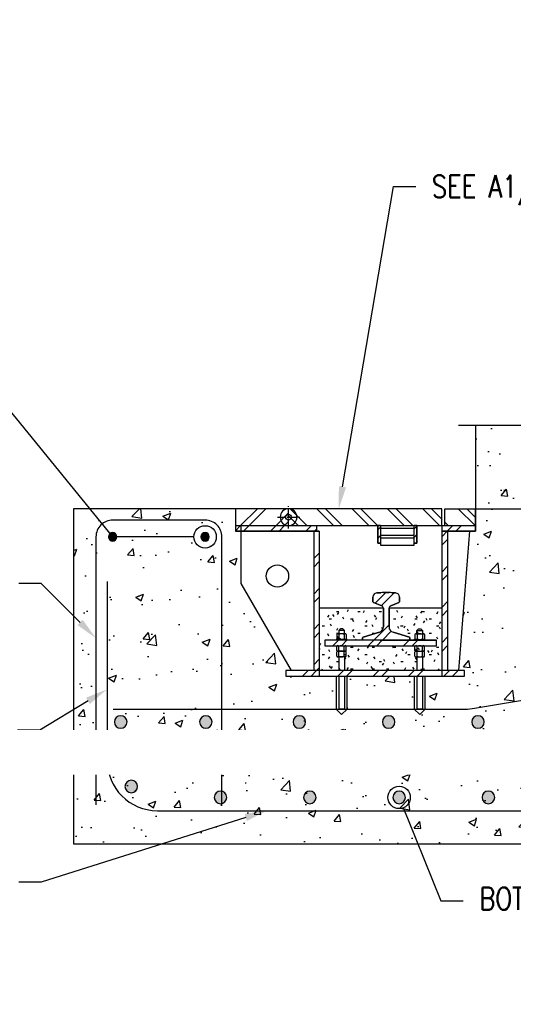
# Model space of a CAD drawing. Header units: inches. Extents: x -469 to 1615, y -10 to 110.
# Tile 10 of 13: x 644 to 688, y 14 to 102. Entities that reach past the tile are written whole.
import ezdxf
from ezdxf import colors
from ezdxf.entities.mleader import LeaderData, LeaderLine
from ezdxf.math import Vec2, Vec3

# ---------------------------------------------------------------- set-up
doc = ezdxf.new("R2010")
doc.units = ezdxf.units.IN
doc.header["$MEASUREMENT"] = 0
doc.linetypes.add('CENTER2', pattern=[1.125, 0.75, -0.125, 0.125, -0.125])
for name, color, linetype in [('A-DETL', 3, 'Continuous'), ('A-DETL-GENF', 3, 'Continuous'), ('A-DETL-MEDM', 3, 'Continuous'), ('A-DETL-THIN', 1, 'Continuous'), ('A-FLOR', 5, 'Continuous'), ('A-WALL', 5, 'Continuous'), ('A-WALL-PATT', 8, 'Continuous'), ('G-Anno-Std-Cntr', 1, 'CENTER2'), ('M-DETL-PATT', 1, 'Continuous'), ('S-ANNO-NOTE', 2, 'Continuous')]:
    doc.layers.add(name, color=color, linetype=linetype)
doc.styles.add('Annotative', font='romans.shx', dxfattribs={"width": 0.8, "height": 0.125})
pattern_1 = [(45, (682.341, 163.9734), (-1.58392, 1.58392), []), (45, (682.341, 166.3734), (-1.58392, 1.58392), [])]

# ---------------------------------------------------------------- blocks, each defined once
blk = doc.blocks.new('Reinf Bar Section_USACE - __6-578991-REINFORCEMENT AT TRENCH AT RETAINING WALL')
h = blk.add_hatch(color=256)
h.dxf.hatch_style = 1
h.paths.add_polyline_path([(800.332, -3.5, 1), (801.082, -3.5, 1)])
for start, end in [(0, 180), (180, 360)]:
    blk.add_arc((800.707, -3.5), 0.375, start, end)
blk = doc.blocks.new('Reinf Bar Section_USACE - __6-599924-REINFORCEMENT AT TRENCH AT RETAINING WALL')
at = {"layer": 'A-DETL-GENF'}
blk.add_hatch(color=256, dxfattribs=at).paths.add_polyline_path([(809.071, -3.866), (809.221, -3.793), (809.325, -3.663), (809.362, -3.5), (809.325, -3.337), (809.221, -3.207), (809.071, -3.134), (808.904, -3.134), (808.753, -3.207), (808.649, -3.337), (808.612, -3.5), (808.649, -3.663), (808.753, -3.793), (808.904, -3.866)])
for start, end in [(0, 180), (180, 360)]:
    blk.add_arc((808.987, -3.5), 0.375, start, end, dxfattribs=at)
blk = doc.blocks.new('*U21')
at = {"layer": 'G-Anno-Std-Cntr', "color": 0, "linetype": 'CENTER2', "transparency": 16777216}
for p, q in [((0, 0.05), (0, 1)), ((-1, 0), (-0.05, 0)), ((0.05, 0), (1, 0)), ((0, -1), (0, -0.05))]:
    blk.add_line(p, q, dxfattribs=at)
at = {"layer": 'G-Anno-Std-Cntr', "color": 0, "linetype": 'Continuous', "transparency": 16777216}
for p, q in [((-0.025, 0), (0.025, 0)), ((0, -0.025), (0, 0.025))]:
    blk.add_line(p, q, dxfattribs=at)
blk = doc.blocks.new('_DotBlank')
at = {"color": 0, "linetype": 'ByBlock', "lineweight": -2}
blk.add_line((-0.5, 0), (-1, 0), dxfattribs=at)
blk.add_circle((0, 0), 0.5, dxfattribs=at)
blk = doc.blocks.new('Reinforcing Bar Section_USACE - __9-1453024-Section 31')
h = blk.add_hatch(color=256)
h.dxf.hatch_style = 1
h.paths.add_polyline_path([(770.743, -19.078, 1), (771.868, -19.078, 1)])
for radius, start, end in [(0.562, 0, 180), (0.563, 180, 360)]:
    blk.add_arc((771.305, -19.078), radius, start, end)
blk = doc.blocks.new('*U30')
at = {"layer": 'A-DETL-GENF', "lineweight": -3}
blk.add_blockref('Reinforcing Bar Section_USACE - __9-1453024-Section 31', (-771.305, 19.078), dxfattribs=at)
blk = doc.blocks.new('*U31')
at = {"layer": 'S-ANNO-NOTE', "color": 0, "linetype": 'ByBlock', "lineweight": -2, "transparency": 16777216}
for p in [(0, 0), (8, 0), (16, 0), (24, 0)]:
    blk.add_blockref('*U30', p, dxfattribs=at)

msp = doc.modelspace()

# ---------------------------------------------------------------- hatches: boundary and pattern name
at = {"layer": 'A-WALL-PATT', "lineweight": -3}
h = msp.add_hatch(dxfattribs=at)
h.set_pattern_fill('AR-CONC', color=8, style=0)
h.set_pattern_definition([(50, (-145.63, 57.9734), (7.1726, -0.62752), [0.75, -8.25]), (355, (-145.63, 57.9734), (-1.387513, 7.52192), [0.6, -6.6]), (100.4514, (-145.0324, 57.921), (5.78509, 6.8944), [0.6374, -7.01142]), (46.1842, (-145.63, 59.973), (10.67241, -1.65519), [1.125, -12.375]), (96.6356, (-144.741, 59.835), (9.34662, 9.74119), [0.9561, -10.51714]), (351.1842, (-145.63, 59.973), (9.34662, 9.74119), [0.9, -9.9]), (21, (-144.63, 59.4734), (5.96907, -4.02619), [0.75, -8.25]), (326, (-144.63, 59.4734), (2.433153, 7.2515), [0.6, -6.6]), (71.4514, (-144.133, 59.138), (8.402224, 3.22531), [0.6374, -7.01142]), (37.5, (-145.63, 57.9734), (0.1215986, 3.3289385), [0, -6.52, 0, -6.7, 0, -6.625]), (7.5, (-145.63, 57.9734), (2.630695, 3.944117), [0, -3.82, 0, -6.37, 0, -2.525]), (327.5, (-147.86, 57.9734), (5.338224, -0.225549), [0, -2.5, 0, -7.8, 0, -10.35]), (317.5, (-148.86, 57.9734), (5.831862, 1.00105), [0, -3.25, 0, -5.18, 0, -7.35])])
h.paths.add_polyline_path([(687.5758, 57.9734), (702.5758, 57.9734), (702.5758, 65.4734), (694.5758, 65.4734), (694.0758, 63.9734), (693.0758, 66.9734), (692.5758, 65.4734), (684.5758, 65.4734), (684.5758, 57.9736)])
h = msp.add_hatch(dxfattribs=at)
h.set_pattern_fill('AR-CONC', color=8, style=0)
h.set_pattern_definition([(50, (0, 0), (7.1726, -0.62752), [0.75, -8.25]), (355, (0, 0), (-1.38751, 7.52192), [0.6, -6.6]), (100.4514, (0.598, -0.052), (5.78509, 6.8944), [0.6374, -7.01142]), (46.1842, (0, 2), (10.67241, -1.65519), [1.125, -12.375]), (96.6356, (0.889, 1.862), (9.34662, 9.74119), [0.9561, -10.51714]), (351.1842, (0, 2), (9.34662, 9.74119), [0.9, -9.9]), (21, (1, 1.5), (5.96907, -4.02619), [0.75, -8.25]), (326, (1, 1.5), (2.43315, 7.2515), [0.6, -6.6]), (71.4514, (1.4974, 1.1645), (8.402224, 3.22531), [0.6374, -7.01142]), (37.5, (0, 0), (0.1215986, 3.3289385), [0, -6.52, 0, -6.7, 0, -6.625]), (7.5, (0, 0), (2.630695, 3.944117), [0, -3.82, 0, -6.37, 0, -2.525]), (327.5, (-2.23, 0), (5.338224, -0.225549), [0, -2.5, 0, -7.8, 0, -10.35]), (317.5, (-3.23, 0), (5.831862, 1.00105), [0, -3.25, 0, -5.18, 0, -7.35])])
h.paths.add_polyline_path([(763.0297, 27.9734), (763.0297, 41.9734), (761.5297, 42.4734), (764.5297, 43.4734), (763.0297, 43.9734), (763.0297, 57.9734), (696.5758, 57.9734), (684.5826, 57.9734), (684.5826, 55.9734), (684.0735, 55.9734), (683.0826, 43.5062), (683.5826, 43.5062), (683.5826, 43.0062), (681.5826, 43.0062), (681.5826, 42.9734), (680.0826, 42.9734), (680.0826, 40.053), (679.5826, 39.553), (679.0826, 40.053), (679.0826, 42.9734), (673.0826, 42.9734), (673.0826, 40.053), (672.5826, 39.553), (672.0826, 40.053), (672.0826, 42.9734), (670.5826, 42.9734), (667.5826, 43.0062), (667.5826, 43.5062), (668.0826, 43.5062), (663.5826, 51.3005), (663.5826, 55.9734), (663.0826, 55.9734), (663.0826, 57.9734), (648.5758, 57.9734), (648.5758, 27.9734)])
h = msp.add_hatch(dxfattribs=at)
h.set_pattern_fill('FP_11', color=8, style=0, pattern_type=2)
h.set_pattern_definition(pattern_1)
h.paths.add_polyline_path([(679.3326, 54.9013), (679.3326, 56.4734), (679.0826, 56.4734), (679.0826, 54.9013)])
h.paths.add_polyline_path([(676.0826, 54.9013), (676.0826, 56.4734), (675.8326, 56.4734), (675.8326, 54.9013)])
h = msp.add_hatch(dxfattribs=at)
h.set_pattern_fill('FP_12', color=8, style=0, pattern_type=2)
h.set_pattern_definition([(0, (682.3409, 163.9734), (2.56, 0.64), [0.2112, -1.709, 0.2112, -1.709, -10.24]), (0, (682.3409, 163.9734), (2.56, 0.64), [-3.84, 0.2112, -3.629, 0.2112, -1.709, -4.48]), (0, (682.3409, 163.9734), (2.56, 0.64), [-9.6, 0.2112, -1.069, 0.2112, -2.989]), (120, (683.3009, 164.2934), (-1.8342563, 1.897025), [0.2112, -1.709, 0.2112, -1.709, -10.24]), (120, (683.3009, 164.2934), (-1.8342563, 1.897025), [-3.84, 0.2112, -3.629, 0.2112, -1.709, -4.48]), (120, (683.3009, 164.2934), (-1.8342563, 1.897025), [-9.6, 0.2112, -1.069, 0.2112, -2.989]), (240, (683.6209, 165.5734), (-0.7257437, -2.537025), [0.2112, -1.709, 0.2112, -1.709, -10.24]), (240, (683.6209, 165.5734), (-0.7257437, -2.537025), [-3.84, 0.2112, -3.629, 0.2112, -1.709, -4.48]), (240, (683.6209, 165.5734), (-0.7257437, -2.537025), [-9.6, 0.2112, -1.069, 0.2112, -2.989])])
h.paths.add_polyline_path([(670.5826, 43.5062), (681.5826, 43.5062), (681.5826, 49.0695), (676.8326, 49.0695), (676.8326, 47.399), (676.8491, 47.272), (676.8972, 47.1532), (676.974, 47.0506), (677.0743, 46.9709), (677.243, 46.9042), (678.6774, 46.4802), (678.69, 46.4702), (678.7076, 46.4267), (678.7055, 46.2698), (678.6764, 46.2318), (678.6628, 46.2234), (681.0826, 46.2234), (681.0826, 45.7234), (671.0826, 45.7234), (671.0826, 46.2234), (674.5025, 46.2262), (674.4889, 46.2318), (674.4598, 46.2698), (674.4576, 46.2859), (674.4576, 46.4267), (674.4753, 46.4702), (674.504, 46.4871), (675.9737, 46.9193), (676.091, 46.9709), (676.1913, 47.0506), (676.2681, 47.1532), (676.3162, 47.272), (676.3326, 47.399), (676.3255, 49.0695), (670.5826, 49.0695)])
at = {"layer": 'M-DETL-PATT', "lineweight": -3}
h = msp.add_hatch(dxfattribs=at)
h.set_pattern_fill('FP_11', color=8, style=0, pattern_type=2)
h.set_pattern_definition(pattern_1)
h.paths.add_polyline_path([(667.8326, 56.4734), (667.8326, 57.9734), (663.0826, 57.9734), (663.0826, 56.4734)])
h = msp.add_hatch(dxfattribs=at)
h.set_pattern_fill('FP_13', color=8, style=0, pattern_type=2)
h.set_pattern_definition([(135, (682.341, 163.9734), (-1.58392, -1.58392), []), (135, (682.341, 166.3734), (-1.58392, -1.58392), [])])
h.paths.add_polyline_path([(677.243, 56.4734), (681.5826, 56.4734), (681.5826, 57.9736), (667.8326, 57.9736), (667.8326, 56.4734)])
h.paths.add_polyline_path([(684.5826, 56.4734), (684.5826, 57.9736), (681.8326, 57.9736), (681.8326, 56.4734)])
h = msp.add_hatch(dxfattribs=at)
h.set_pattern_fill('FP_11', color=8, style=0, pattern_type=2)
h.set_pattern_definition(pattern_1)
h.paths.add_polyline_path([(663.0826, 55.9734), (670.3326, 55.9734), (670.3326, 56.4734), (663.0826, 56.4734), (663.0826, 56.4173)])
h.paths.add_polyline_path([(681.5826, 55.9734), (684.5826, 55.9734), (684.5826, 56.4734), (681.5826, 56.4734), (681.5826, 56.4173)])
h = msp.add_hatch(dxfattribs=at)
h.set_pattern_fill('FP_11', color=8, style=0, pattern_type=2)
h.set_pattern_definition(pattern_1)
h.paths.add_polyline_path([(681.5826, 43.5062), (682.0826, 43.5062), (682.0826, 55.9734), (681.5826, 55.9734)])
h.paths.add_polyline_path([(670.5826, 43.5062), (670.5826, 55.9734), (670.0826, 55.9734), (670.0826, 43.5062)])
h = msp.add_hatch(dxfattribs=at)
h.set_pattern_fill('FP_11', color=8, style=0, pattern_type=2)
h.set_pattern_definition(pattern_1)
h.paths.add_polyline_path([(676.0295, 46.2234), (678.6613, 46.2256), (678.6764, 46.2318), (678.7055, 46.2698), (678.7076, 46.2859), (678.7076, 46.4267), (678.69, 46.4702), (678.6628, 46.4866), (677.1916, 46.9193), (677.0743, 46.9709), (676.974, 47.0506), (676.8972, 47.1532), (676.8491, 47.272), (676.8326, 47.399), (676.8398, 49.1288), (676.8608, 49.1847), (676.8944, 49.2341), (676.9388, 49.274), (676.9914, 49.3023), (677.7562, 49.6098), (677.7701, 49.6491), (677.7701, 50.0637), (677.7586, 50.1561), (677.7246, 50.2428), (677.6703, 50.3185), (677.599, 50.3784), (677.5152, 50.4189), (677.4239, 50.4376), (676.9576, 50.4712), (676.8424, 50.4734), (676.2077, 50.4712), (675.7414, 50.4376), (675.6501, 50.4189), (675.5663, 50.3784), (675.495, 50.3185), (675.4407, 50.2428), (675.4067, 50.1561), (675.3951, 50.0637), (675.3951, 49.6491), (675.4192, 49.5998), (675.4448, 49.588), (676.2265, 49.274), (676.2709, 49.2341), (676.3045, 49.1847), (676.3255, 49.1288), (676.3326, 49.0695), (676.3326, 47.399), (676.3162, 47.272), (676.2681, 47.1532), (676.1913, 47.0506), (676.091, 46.9709), (675.9737, 46.9193), (674.4879, 46.4802), (674.4753, 46.4702), (674.4576, 46.4267), (674.4598, 46.2698), (674.4889, 46.2318), (674.5201, 46.2234), (675.7371, 46.2234), (676.3318, 46.6051)])
h = msp.add_hatch(dxfattribs=at)
h.set_pattern_fill('FP_11', color=8, style=0, pattern_type=2)
h.set_pattern_definition(pattern_1)
h.paths.add_polyline_path([(675.0201, 45.7234), (681.0826, 45.7234), (681.0826, 46.2234), (676.0295, 46.2234), (675.7023, 45.8104), (675.4786, 46.0575), (675.7371, 46.2234), (671.0826, 46.2234), (671.0826, 45.7234), (674.8893, 45.7234)])
h = msp.add_hatch(dxfattribs=at)
h.set_pattern_fill('FP_11', color=8, style=0, pattern_type=2)
h.set_pattern_definition(pattern_1)
h.paths.add_polyline_path([(667.5826, 43.0062), (683.5826, 43.0062), (683.5826, 43.5062), (667.5826, 43.5062), (667.5826, 43.3823)])

# ---------------------------------------------------------------- linework, layer by layer
at = {"layer": 'A-DETL', "lineweight": -3}
for p, q in [((663.0826, 57.9736), (663.0826, 55.9734)), ((684.5826, 55.9734), (684.5826, 57.9734)), ((670.5826, 55.9734), (663.0826, 55.9734)), ((670.5826, 55.9734), (670.5826, 43.0062)), ((681.5826, 43.0062), (681.5826, 55.9734)), ((681.5826, 55.9734), (684.5826, 55.9734)), ((651.5771, 51.4646), (651.5771, 35.4646)), ((670.5826, 43.0062), (681.5826, 43.0062)), ((656.0871, 30.9546), (763.0297, 30.9546))]:
    msp.add_line(p, q, dxfattribs=at)
for points in [[(661.8571, 31.4631), (661.8571, 55.4631, 0.4142136), (660.3571, 56.9631), (652.0771, 56.9631, 0.4142136), (650.5771, 55.4631), (650.5771, 31.4631)], [(763.0297, 53.1792), (684.5044, 40.0917, -0.0413106), (683.6413, 40.0202), (652.1127, 40.0202)]]:
    msp.add_lwpolyline(points, format="xyb", dxfattribs=at)
msp.add_arc((656.0871, 35.4646), 4.51, 180, 270, dxfattribs=at)
at = {"layer": 'A-DETL-GENF', "lineweight": -3}
msp.add_lwpolyline([(683.0634, 65.4734), (692.5758, 65.4734), (693.0758, 66.9734), (694.0758, 63.9734), (694.5758, 65.4734), (704.0883, 65.4734)], dxfattribs=at)
at = {"layer": 'A-DETL-MEDM', "lineweight": -3}
for p, q in [((681.5735, 57.9736), (663.0826, 57.9736)), ((663.0826, 57.9736), (663.0826, 55.9734)), ((681.5735, 56.4734), (681.5735, 57.9736)), ((681.8326, 56.4734), (681.8326, 57.9734)), ((681.8326, 57.9734), (684.5826, 57.9734)), ((684.5826, 57.9734), (684.5826, 55.9734)), ((663.0826, 56.4734), (684.5826, 56.4734)), ((663.5826, 51.3005), (663.5826, 56.4734)), ((670.3326, 56.4734), (670.3326, 55.9734)), ((675.8326, 54.9013), (675.8326, 56.4734)), ((676.0826, 56.4734), (676.0826, 54.9013)), ((679.0826, 54.9013), (679.0826, 56.4734)), ((679.3326, 56.4734), (679.3326, 54.9013)), ((681.5826, 43.5062), (681.5826, 56.4734)), ((663.0826, 55.9734), (670.5826, 55.9734)), ((670.0826, 55.9734), (670.0826, 43.5062)), ((670.5826, 55.9734), (670.5826, 43.5062)), ((684.5826, 55.9734), (681.5826, 55.9734)), ((682.0826, 55.9734), (682.0826, 43.5062)), ((683.0826, 43.5062), (684.0735, 55.9734)), ((676.0826, 54.9013), (675.8326, 54.9013)), ((679.3326, 54.9013), (679.0826, 54.9013)), ((668.0826, 43.5062), (663.5826, 51.3005)), ((675.7414, 50.4376), (676.0928, 50.4646)), ((676.3229, 50.4734), (676.8424, 50.4734)), ((677.0725, 50.4646), (677.4239, 50.4376)), ((675.3951, 49.6491), (675.3951, 50.0637)), ((676.1739, 49.3023), (675.4448, 49.588)), ((677.7205, 49.588), (676.9914, 49.3023)), ((677.7701, 50.0637), (677.7701, 49.6491)), ((676.3326, 49.0695), (670.5826, 49.0695)), ((676.3326, 47.399), (676.3326, 49.0695)), ((681.5826, 49.0695), (676.8326, 49.0695)), ((676.8326, 49.0695), (676.8326, 47.399)), ((672.1576, 46.7331), (672.1576, 46.3388)), ((672.9139, 46.7859), (672.2514, 46.7859)), ((672.8326, 47.0948), (672.3326, 47.0948)), ((672.3326, 47.0948), (672.3326, 46.7859)), ((672.3451, 46.7331), (672.3451, 46.3388)), ((672.689, 47.2229), (672.4763, 47.2229)), ((672.8201, 46.7331), (672.8201, 46.3388)), ((672.8326, 46.7859), (672.8326, 47.0948)), ((673.0077, 46.7331), (673.0077, 46.3388)), ((674.5025, 46.4866), (675.9737, 46.9193)), ((677.1916, 46.9193), (678.6628, 46.4866)), ((679.1576, 46.7331), (679.1576, 46.3388)), ((679.2514, 46.7859), (679.9139, 46.7859)), ((679.3326, 46.7859), (679.3326, 47.0948)), ((679.3326, 47.0948), (679.8326, 47.0948)), ((679.3451, 46.7331), (679.3451, 46.3388)), ((679.4763, 47.2229), (679.689, 47.2229)), ((679.8201, 46.7331), (679.8201, 46.3388)), ((679.8326, 47.0948), (679.8326, 46.7859)), ((680.0077, 46.7331), (680.0077, 46.3388)), ((681.0826, 46.2234), (671.0826, 46.2234)), ((671.0826, 46.2234), (671.0826, 45.7234)), ((673.0826, 46.2859), (672.0826, 46.2859)), ((672.0826, 46.2859), (672.0826, 46.2234)), ((673.0826, 46.2234), (673.0826, 46.2859)), ((674.4576, 46.2859), (674.4576, 46.4267)), ((678.7076, 46.4267), (678.7076, 46.2859)), ((679.0826, 46.2234), (679.0826, 46.2859)), ((679.0826, 46.2859), (680.0826, 46.2859)), ((680.0826, 46.2859), (680.0826, 46.2234)), ((681.0826, 45.7234), (681.0826, 46.2234)), ((671.0826, 45.7234), (681.0826, 45.7234)), ((672.1576, 45.2768), (672.1576, 45.6711)), ((672.1576, 44.7774), (672.1576, 45.1716)), ((672.9139, 45.224), (672.2514, 45.224)), ((672.3451, 45.2768), (672.3451, 45.6711)), ((672.3451, 44.7774), (672.3451, 45.1716)), ((672.8201, 45.2768), (672.8201, 45.6711)), ((672.8201, 44.7774), (672.8201, 45.1716)), ((673.0077, 45.2768), (673.0077, 45.6711)), ((673.0077, 44.7774), (673.0077, 45.1716)), ((679.1576, 45.2768), (679.1576, 45.6711)), ((679.1576, 44.7774), (679.1576, 45.1716)), ((679.2514, 45.224), (679.9139, 45.224)), ((679.3451, 45.2768), (679.3451, 45.6711)), ((679.3451, 44.7774), (679.3451, 45.1716)), ((679.8201, 45.2768), (679.8201, 45.6711)), ((679.8201, 44.7774), (679.8201, 45.1716)), ((680.0077, 45.2768), (680.0077, 45.6711)), ((680.0077, 44.7774), (680.0077, 45.1716)), ((672.9139, 44.7245), (672.2514, 44.7245)), ((672.3326, 44.7245), (672.3326, 43.5062)), ((672.8326, 44.7245), (672.8326, 43.5062)), ((679.2514, 44.7245), (679.9139, 44.7245)), ((679.3326, 44.7245), (679.3326, 43.5062)), ((679.8326, 44.7245), (679.8326, 43.5062)), ((683.5826, 43.5062), (667.5826, 43.5062)), ((667.5826, 43.5062), (667.5826, 43.0062)), ((683.5826, 43.0062), (683.5826, 43.5062)), ((667.5826, 43.0062), (683.5826, 43.0062)), ((672.3326, 43.0062), (672.3326, 40.053)), ((672.8326, 43.0062), (672.8326, 40.053)), ((679.3326, 43.0062), (679.3326, 40.053)), ((679.8326, 43.0062), (679.8326, 40.053)), ((672.8326, 40.053), (672.3326, 40.053)), ((679.8326, 40.053), (679.3326, 40.053))]:
    msp.add_line(p, q, dxfattribs=at)
for centre, radius in [((667.8326, 57.2234), 0.25), ((666.8326, 51.9584), 1)]:
    msp.add_circle(centre, radius, dxfattribs=at)
for centre, radius, start, end in [((667.8326, 57.2234), 0.75, 90, 270), ((675.7701, 50.0637), 0.375, 94.398705, 180), ((676.3229, 47.4734), 3, 90, 94.398705), ((676.8424, 47.4734), 3, 85.601295, 90), ((677.3951, 50.0637), 0.375, 0, 85.601295), ((675.4576, 49.6491), 0.0625, 180, 258.111342), ((677.7076, 49.6491), 0.0625, 281.888658, 0), ((676.0826, 49.0695), 0.25, 0, 68.602314), ((677.0826, 49.0695), 0.25, 111.397686, 180), ((672.2514, 46.6764), 0.1096, 31.171949, 148.828051), ((672.2784, 47.2327), 0.1482, 291.486002, 339.931337), ((672.5826, 46.2202), 0.5652, 65.153553, 114.846447), ((672.4763, 47.1604), 0.0625, 90, 159.931337), ((672.689, 47.1604), 0.0625, 20.068663, 90), ((672.8869, 47.2327), 0.1482, 200.068663, 248.513998), ((672.9139, 46.6764), 0.1096, 31.171949, 148.828051), ((675.8326, 47.399), 0.5, 286.38954, 0), ((677.3326, 47.399), 0.5, 180, 253.61046), ((679.2514, 46.6764), 0.1096, 31.171949, 148.828051), ((679.2784, 47.2327), 0.1482, 291.486002, 339.931337), ((679.5826, 46.2202), 0.5652, 65.153553, 114.846447), ((679.4763, 47.1604), 0.0625, 90, 159.931337), ((679.689, 47.1604), 0.0625, 20.068663, 90), ((679.8869, 47.2327), 0.1482, 200.068663, 248.513998), ((679.9139, 46.6764), 0.1096, 31.171949, 148.828051), ((672.2514, 46.3955), 0.1096, 211.171949, 328.828051), ((672.5826, 46.8517), 0.5652, 245.153553, 294.846447), ((672.9139, 46.3955), 0.1096, 211.171949, 328.828051), ((674.5201, 46.4267), 0.0625, 106.38954, 180), ((674.5201, 46.2859), 0.0625, 180, 270), ((678.6451, 46.2859), 0.0625, 270, 0), ((678.6451, 46.4267), 0.0625, 0, 73.61046), ((679.2514, 46.3955), 0.1096, 211.171949, 328.828051), ((679.5826, 46.8517), 0.5652, 245.153553, 294.846447), ((679.9139, 46.3955), 0.1096, 211.171949, 328.828051), ((672.2514, 45.6144), 0.1096, 31.171949, 148.828051), ((672.2514, 45.3335), 0.1096, 211.171949, 328.828051), ((672.2514, 45.1149), 0.1096, 31.171949, 148.828051), ((672.5826, 45.1582), 0.5652, 65.153553, 114.846447), ((672.5826, 45.7897), 0.5652, 245.153553, 294.846447), ((672.5826, 44.6587), 0.5652, 65.153553, 114.846447), ((672.9139, 45.6144), 0.1096, 31.171949, 148.828051), ((672.9139, 45.3335), 0.1096, 211.171949, 328.828051), ((672.9139, 45.1149), 0.1096, 31.171949, 148.828051), ((679.2514, 45.6144), 0.1096, 31.171949, 148.828051), ((679.2514, 45.3335), 0.1096, 211.171949, 328.828051), ((679.2514, 45.1149), 0.1096, 31.171949, 148.828051), ((679.5826, 45.1582), 0.5652, 65.153553, 114.846447), ((679.5826, 45.7897), 0.5652, 245.153553, 294.846447), ((679.5826, 44.6587), 0.5652, 65.153553, 114.846447), ((679.9139, 45.6144), 0.1096, 31.171949, 148.828051), ((679.9139, 45.3335), 0.1096, 211.171949, 328.828051), ((679.9139, 45.1149), 0.1096, 31.171949, 148.828051), ((672.2514, 44.8341), 0.1096, 211.171949, 328.828051), ((672.5826, 45.2903), 0.5652, 245.153553, 294.846447), ((672.9139, 44.8341), 0.1096, 211.171949, 328.828051), ((679.2514, 44.8341), 0.1096, 211.171949, 328.828051), ((679.5826, 45.2903), 0.5652, 245.153553, 294.846447), ((679.9139, 44.8341), 0.1096, 211.171949, 328.828051)]:
    msp.add_arc(centre, radius, start, end, dxfattribs=at)
at = {"layer": 'A-DETL-THIN', "lineweight": -3}
for p, q in [((667.8326, 57.9734), (663.0826, 57.9734)), ((663.0826, 57.9734), (663.0826, 56.4734)), ((663.0826, 56.4734), (667.8326, 56.4734)), ((675.8326, 56.4734), (675.8326, 54.9013)), ((676.0826, 56.4734), (675.8326, 56.4734)), ((676.0826, 56.4734), (676.0826, 54.7073)), ((679.3326, 56.4734), (679.0826, 56.4734)), ((679.0826, 54.7073), (679.0826, 56.4734)), ((679.3326, 54.9013), (679.3326, 56.4734)), ((679.0826, 56.2073), (676.0826, 56.2073)), ((679.0826, 55.5823), (676.0826, 55.5823)), ((675.8326, 54.9013), (676.0826, 54.9013)), ((679.0826, 55.3323), (676.0826, 55.3323)), ((676.0826, 54.7073), (679.0826, 54.7073)), ((679.0826, 54.9013), (679.3326, 54.9013)), ((676.0928, 50.4646), (675.7414, 50.4376)), ((676.8424, 50.4734), (676.3229, 50.4734)), ((677.4239, 50.4376), (677.0725, 50.4646)), ((675.3951, 50.0637), (675.3951, 49.6491)), ((675.4448, 49.588), (676.1739, 49.3023)), ((676.9914, 49.3023), (677.7205, 49.588)), ((677.7701, 49.6491), (677.7701, 50.0637)), ((676.3326, 49.0695), (676.3326, 47.399)), ((676.8326, 47.399), (676.8326, 49.0695)), ((675.9737, 46.9193), (674.5025, 46.4866)), ((678.6628, 46.4866), (677.1916, 46.9193)), ((675.7371, 46.2234), (671.0826, 46.2234)), ((671.0826, 46.2234), (671.0826, 45.7234)), ((674.4576, 46.4267), (674.4576, 46.2859)), ((676.0295, 46.2234), (681.0826, 46.2234)), ((678.7076, 46.2859), (678.7076, 46.4267)), ((681.0826, 45.7234), (681.0826, 46.2234)), ((671.0826, 45.7234), (681.0826, 45.7234)), ((672.0826, 43.0062), (672.0826, 40.053)), ((673.0826, 40.053), (673.0826, 43.0062)), ((679.0826, 43.0062), (679.0826, 40.053)), ((680.0826, 40.053), (680.0826, 43.0062)), ((672.0826, 40.053), (672.5826, 39.553)), ((672.5826, 39.553), (673.0826, 40.053)), ((679.0826, 40.053), (679.5826, 39.553)), ((679.5826, 39.553), (680.0826, 40.053))]:
    msp.add_line(p, q, dxfattribs=at)
for centre, radius, start, end in [((667.8326, 57.2234), 0.75, 270, 90), ((675.7701, 50.0637), 0.375, 94.398705, 180), ((676.3229, 47.4734), 3, 90, 94.398705), ((676.8424, 47.4734), 3, 85.601295, 90), ((677.3951, 50.0637), 0.375, 360, 85.601295), ((675.4576, 49.6491), 0.0625, 180, 258.111342), ((677.7076, 49.6491), 0.0625, 281.888658, 0), ((676.0826, 49.0695), 0.25, 0, 68.602314), ((677.0826, 49.0695), 0.25, 111.397686, 180), ((675.8326, 47.399), 0.5, 286.38954, 360), ((677.3326, 47.399), 0.5, 180, 253.61046), ((674.5201, 46.4267), 0.0625, 106.38954, 180), ((674.5201, 46.2859), 0.0625, 180, 270), ((678.6451, 46.2859), 0.0625, 270, 0), ((678.6451, 46.4267), 0.0625, 0, 73.61046)]:
    msp.add_arc(centre, radius, start, end, dxfattribs=at)
at = {"layer": 'A-FLOR', "lineweight": -3}
for p, q in [((663.0826, 57.9734), (648.5758, 57.9734)), ((648.5758, 57.9734), (648.5758, 27.9734)), ((684.5826, 57.9734), (684.5826, 56.4734)), ((670.5826, 42.9734), (670.5826, 43.0062)), ((681.5826, 42.9734), (670.5826, 42.9734)), ((681.5826, 43.0062), (681.5826, 42.9734)), ((648.5758, 27.9734), (763.0297, 27.9734))]:
    msp.add_line(p, q, dxfattribs=at)
at = {"layer": 'A-WALL', "lineweight": -3}
for p, q in [((684.5758, 65.4734), (684.5758, 57.9736)), ((684.5826, 57.9734), (702.5758, 57.9734))]:
    msp.add_line(p, q, dxfattribs=at)

# ---------------------------------------------------------------- block references
at = {"layer": 'A-DETL-GENF', "lineweight": -3}
for name, p in [('Reinf Bar Section_USACE - __6-578991-REINFORCEMENT AT TRENCH AT RETAINING WALL', (-148.6301, 58.9631)), ('Reinf Bar Section_USACE - __6-599924-REINFORCEMENT AT TRENCH AT RETAINING WALL', (-148.6301, 58.9631)), ('Reinforcing Bar Section_USACE - __9-1453024-Section 31', (-118.5051, 57.9734)), ('Reinforcing Bar Section_USACE - __9-1453024-Section 31', (-110.8857, 57.9734)), ('Reinforcing Bar Section_USACE - __9-1453024-Section 31', (-102.5051, 57.9734)), ('Reinforcing Bar Section_USACE - __9-1453024-Section 31', (-94.5051, 57.9734)), ('Reinforcing Bar Section_USACE - __9-1453024-Section 31', (-86.5051, 57.9734)), ('Reinforcing Bar Section_USACE - __9-1453024-Section 31', (-117.5668, 52.1942))]:
    msp.add_blockref(name, p, dxfattribs=at)
at = {"layer": 'G-Anno-Std-Cntr', "linetype": 'CENTER2'}
msp.add_blockref('*U21', (667.8326, 57.2234), dxfattribs=at)
at = {"layer": 'S-ANNO-NOTE'}
msp.add_blockref('*U31', (661.7385, 32.1421), dxfattribs=at)

# ---------------------------------------------------------------- leaders
at = {"layer": 'S-ANNO-NOTE', "lineweight": -3}
ml = msp.add_multileader_mtext('Standard', dxfattribs=at)
ml.set_content('PILASTER\\PREINF. AND DOWELS NOT SHOWN FOR CLARITY', color=256, style='Annotative')
ml.set_leader_properties(color=1, linetype='ByLayer', lineweight=-1)
ml.build(insert=Vec2(0, 0))
ml.multileader.update_dxf_attribs({"text_right_attachment_type": 3, "dogleg_length": 0.125, "arrow_head_size": 2, "scale": 16})
ctx = ml.context
ctx.base_point, ctx.scale, ctx.char_height, ctx.arrow_head_size, ctx.landing_gap_size, ctx.plane_origin = Vec3(1020.8896, 100.7147), 16, 2, 2, 1.44, Vec3(1027.5128, 75.0818)
ctx.right_attachment, ctx.text_align_type = 3, 2
notes = []
notes.append((ctx, [(1, (1, 1, 0), (1056.2458, 94.0481), (-1, 0), 2, [(0, [(1070.4686, 82.0732)], 0, [])])]))
ctx.mtext.insert, ctx.mtext.width, ctx.mtext.alignment, ctx.mtext.flow_direction = Vec3(1052.8058, 101.7147), 35.554519, 3, 5
ml = msp.add_multileader_mtext('Standard', dxfattribs=at)
ml.set_content('TOP LONGITUDINAL REINF, SEE PLAN', color=256, style='Annotative')
ml.set_leader_properties(color=1, linetype='ByLayer', lineweight=-1)
ml.set_arrow_properties(name='DOTBLANK')
ml.build(insert=Vec2(0, 0))
ml.multileader.update_dxf_attribs({"text_left_attachment_type": 3, "text_right_attachment_type": 3, "dogleg_length": 0.125, "arrow_head_size": 2, "scale": 16})
ctx = ml.context
ctx.base_point, ctx.scale, ctx.char_height, ctx.arrow_head_size, ctx.landing_gap_size, ctx.plane_origin = Vec3(968.8624, 82.8602), 16, 2, 2, 1.44, Vec3(1009.8328, 63.894)
ctx.left_attachment, ctx.right_attachment, ctx.text_align_type = 3, 3, 2
notes.append((ctx, [(1, (1, 1, 0), (995.99, 82.8602), (-1, 0), 2, [(0, [(1005.9061, 61.7975)], 0, [])])]))
ctx.mtext.insert, ctx.mtext.width, ctx.mtext.alignment, ctx.mtext.flow_direction = Vec3(992.55, 87.384), 24.06411, 3, 5
ml = msp.add_multileader_mtext('Standard', dxfattribs=at)
ml.set_content('SEE A1/S-504 FOR TRENCH ASSEMBLY', color=256, style='Annotative')
ml.set_leader_properties(color=1, linetype='ByLayer', lineweight=-1)
ml.build(insert=Vec2(0, 0))
ml.multileader.update_dxf_attribs({"text_right_attachment_type": 3, "dogleg_length": 0.125, "arrow_head_size": 2, "scale": 16})
ctx = ml.context
ctx.base_point, ctx.scale, ctx.char_height, ctx.arrow_head_size, ctx.landing_gap_size, ctx.plane_origin = Vec3(679.2256, 86.8229), 16, 2, 2, 1.44, Vec3(671.0572, 63.9408)
ctx.right_attachment = 3
notes.append((ctx, [(0, (1, 1, 0), (677.2256, 86.8229), (1, 0), 2, [(0, [(672.3281, 57.9736)], 0, [])])]))
ctx.mtext.insert, ctx.mtext.width, ctx.mtext.flow_direction = Vec3(680.6656, 87.8229), 25.688996, 5
ml = msp.add_multileader_mtext('Standard', dxfattribs=at)
ml.set_content('TOP TRANSVERSE REINF, SEE PLAN', color=256, style='Annotative')
ml.set_leader_properties(color=1, linetype='ByLayer', lineweight=-1)
ml.build(insert=Vec2(0, 0))
ml.multileader.update_dxf_attribs({"text_left_attachment_type": 3, "text_right_attachment_type": 3, "dogleg_length": 0.125, "arrow_head_size": 2, "scale": 16})
ctx = ml.context
ctx.base_point, ctx.scale, ctx.char_height, ctx.arrow_head_size, ctx.landing_gap_size, ctx.plane_origin = Vec3(964.2967, 74.4984), 16, 2, 2, 1.44, Vec3(999.1589, 63.894)
ctx.left_attachment, ctx.right_attachment, ctx.text_align_type = 3, 3, 2
notes.append((ctx, [(1, (1, 1, 0), (989.8243, 74.4984), (-1, 0), 2, [(0, [(994.8219, 62.86)], 0, [])])]))
ctx.mtext.insert, ctx.mtext.width, ctx.mtext.alignment, ctx.mtext.flow_direction = Vec3(986.3843, 79.0222), 20.76043, 3, 5
ml = msp.add_multileader_mtext('Standard', dxfattribs=at)
ml.set_content('(2) #6 CONT', color=256, style='Annotative')
ml.set_leader_properties(color=1, linetype='ByLayer', lineweight=-1)
ml.set_arrow_properties(name='DOTBLANK')
ml.build(insert=Vec2(0, 0))
ml.multileader.update_dxf_attribs({"text_right_attachment_type": 3, "dogleg_length": 0.125, "arrow_head_size": 2, "scale": 16})
ctx = ml.context
ctx.base_point, ctx.scale, ctx.char_height, ctx.arrow_head_size, ctx.landing_gap_size, ctx.plane_origin = Vec3(615.5615, 75.3063), 16, 2, 2, 1.44, Vec3(659.5731, 53.7153)
ctx.right_attachment, ctx.text_align_type = 3, 2
notes.append((ctx, [(0, (1, 1, 0), (636.2129, 74.9253), (-1, 0), 2, [(1, [(660.3571, 55.4631), (652.0771, 55.4631)], 0, [])])]))
ctx.mtext.insert, ctx.mtext.alignment, ctx.mtext.flow_direction = Vec3(632.7729, 76.6396), 3, 5
ml = msp.add_multileader_mtext('Standard', dxfattribs=at)
ml.set_content('SEE B3/S-504 FOR TRENCH ASSEMBLY', color=256, style='Annotative')
ml.set_leader_properties(color=1, linetype='ByLayer', lineweight=-1)
ml.build(insert=Vec2(0, 0))
ml.multileader.update_dxf_attribs({"text_right_attachment_type": 3, "dogleg_length": 0.125, "arrow_head_size": 2, "scale": 16})
ctx = ml.context
ctx.base_point, ctx.scale, ctx.char_height, ctx.arrow_head_size, ctx.landing_gap_size, ctx.plane_origin = Vec3(393.4043, 74.9253), 16, 2, 2, 1.44, Vec3(388.76, 51.0861)
ctx.right_attachment = 3
notes.append((ctx, [(0, (1, 1, 0), (391.4043, 74.9253), (1, 0), 2, [(0, [(385.7439, 57.9408)], 0, [])])]))
ctx.mtext.insert, ctx.mtext.width, ctx.mtext.flow_direction = Vec3(394.8443, 75.9253), 25.688996, 5
ml = msp.add_multileader_mtext('Standard', dxfattribs=at)
ml.set_content('TOP TRANSVERSE REINF, SEE PLAN', color=256, style='Annotative')
ml.set_leader_properties(color=1, linetype='ByLayer', lineweight=-1)
ml.build(insert=Vec2(0, 0))
ml.multileader.update_dxf_attribs({"text_right_attachment_type": 3, "dogleg_length": 0.125, "arrow_head_size": 2, "scale": 16})
ctx = ml.context
ctx.base_point, ctx.scale, ctx.char_height, ctx.arrow_head_size, ctx.landing_gap_size, ctx.plane_origin = Vec3(441.6219, 74.9253), 16, 2, 2, 1.44, Vec3(438.8801, 55.9591)
ctx.right_attachment = 3
notes.append((ctx, [(0, (1, 1, 0), (439.6219, 74.9253), (1, 0), 2, [(0, [(434.5431, 54.9251)], 0, [])])]))
ctx.mtext.insert, ctx.mtext.width, ctx.mtext.flow_direction = Vec3(443.0619, 76.1158), 20.76043, 5
ml = msp.add_multileader_mtext('Standard', dxfattribs=at)
ml.set_content('#4 @ 6" OC\\PW/ 2\'-0" VERT LEGS', color=256, style='Annotative')
ml.set_leader_properties(color=1, linetype='ByLayer', lineweight=-1)
ml.build(insert=Vec2(0, 0))
ml.multileader.update_dxf_attribs({"text_right_attachment_type": 3, "dogleg_length": 0.125, "arrow_head_size": 2, "scale": 16})
ctx = ml.context
ctx.base_point, ctx.scale, ctx.char_height, ctx.arrow_head_size, ctx.landing_gap_size, ctx.plane_origin = Vec3(614.4948, 55.3925), 16, 2, 2, 1.44, Vec3(693.2132, 55.9542)
ctx.right_attachment, ctx.text_align_type = 3, 2
notes.append((ctx, [(0, (1, 1, 0), (645.6605, 51.2972), (-1, 0), 2, [(0, [(650.5771, 46.3853)], 0, [])])]))
ctx.mtext.insert, ctx.mtext.width, ctx.mtext.alignment, ctx.mtext.flow_direction = Vec3(642.2205, 56.7258), 29.66054, 3, 5
ml = msp.add_multileader_mtext('Standard', dxfattribs=at)
ml.set_content('STD 90 DEG\\PHK (TYP)', color=256, style='Annotative')
ml.set_leader_properties(color=1, linetype='ByLayer', lineweight=-1)
ml.build(insert=Vec2(0, 0))
ml.multileader.update_dxf_attribs({"text_right_attachment_type": 3, "dogleg_length": 0.125, "arrow_head_size": 2, "scale": 16})
ctx = ml.context
ctx.base_point, ctx.scale, ctx.char_height, ctx.arrow_head_size, ctx.landing_gap_size, ctx.plane_origin = Vec3(625.8745, 41.886), 16, 2, 2, 1.44, Vec3(651.5771, 41.8209)
ctx.right_attachment, ctx.text_align_type = 3, 2
notes.append((ctx, [(0, (1, 1, 0), (645.5354, 38.1717), (-1, 0), 2, [(0, [(651.5771, 41.8209)], 0, [])])]))
ctx.mtext.insert, ctx.mtext.alignment, ctx.mtext.flow_direction = Vec3(642.0954, 43.2194), 3, 5
ml = msp.add_multileader_mtext('Standard', dxfattribs=at)
ml.set_content('BOTTOM TRANSVERSE REINF, SEE PLAN', color=256, style='Annotative')
ml.set_leader_properties(color=1, linetype='ByLayer', lineweight=-1)
ml.build(insert=Vec2(0, 0))
ml.multileader.update_dxf_attribs({"text_right_attachment_type": 3, "dogleg_length": 0.125, "arrow_head_size": 2, "scale": 16})
ctx = ml.context
ctx.base_point, ctx.scale, ctx.char_height, ctx.arrow_head_size, ctx.landing_gap_size, ctx.plane_origin = Vec3(964.2967, 26.6541), 16, 2, 2, 1.44, Vec3(1045.3508, 32.7497)
ctx.right_attachment, ctx.text_align_type = 3, 2
notes.append((ctx, [(0, (1, 1, 0), (994.3196, 23.3208), (-1, 0), 2, [(0, [(1002.2783, 38.8895)], 0, [])])]))
ctx.mtext.insert, ctx.mtext.width, ctx.mtext.alignment, ctx.mtext.flow_direction = Vec3(990.8796, 27.8446), 30.791997, 3, 5
ml = msp.add_multileader_mtext('Standard', dxfattribs=at)
ml.set_content('BOTTOM LONGITUDINAL REINF, SEE PLAN', color=256, style='Annotative')
ml.set_leader_properties(color=1, linetype='ByLayer', lineweight=-1)
ml.set_arrow_properties(name='DOTBLANK')
ml.build(insert=Vec2(0, 0))
ml.multileader.update_dxf_attribs({"text_right_attachment_type": 3, "dogleg_length": 0.125, "arrow_head_size": 2, "scale": 16})
ctx = ml.context
ctx.base_point, ctx.scale, ctx.char_height, ctx.arrow_head_size, ctx.landing_gap_size, ctx.plane_origin = Vec3(683.4784, 22.8947), 16, 2, 2, 1.44, Vec3(670.4792, 31.8343)
ctx.right_attachment = 3
notes.append((ctx, [(1, (1, 1, 0), (681.4784, 22.8947), (1, 0), 2, [(0, [(677.7385, 32.1421)], 0, [])])]))
ctx.mtext.insert, ctx.mtext.width, ctx.mtext.flow_direction = Vec3(684.9184, 24.0852), 28.508456, 5
ml = msp.add_multileader_mtext('Standard', dxfattribs=at)
ml.set_content('BOTTOM TRANSVERSE REINF, SEE PLAN', color=256, style='Annotative')
ml.set_leader_properties(color=1, linetype='ByLayer', lineweight=-1)
ml.build(insert=Vec2(0, 0))
ml.multileader.update_dxf_attribs({"text_right_attachment_type": 3, "dogleg_length": 0.125, "arrow_head_size": 2, "scale": 16})
ctx = ml.context
ctx.base_point, ctx.scale, ctx.char_height, ctx.arrow_head_size, ctx.landing_gap_size, ctx.plane_origin = Vec3(615.6377, 27.8898), 16, 2, 2, 1.44, Vec3(704.6132, 24.8148)
ctx.right_attachment, ctx.text_align_type = 3, 2
notes.append((ctx, [(0, (1, 1, 0), (645.6605, 24.5565), (-1, 0), 2, [(0, [(665.9016, 30.9546)], 0, [])])]))
ctx.mtext.insert, ctx.mtext.width, ctx.mtext.alignment, ctx.mtext.flow_direction = Vec3(642.2205, 29.0803), 30.791997, 3, 5
ml = msp.add_multileader_mtext('Standard', dxfattribs=at)
ml.set_content('BOTTOM LONGITUDINAL REINF, SEE PLAN', color=256, style='Annotative')
ml.set_leader_properties(color=1, linetype='ByLayer', lineweight=-1)
ml.set_arrow_properties(name='DOTBLANK')
ml.build(insert=Vec2(0, 0))
ml.multileader.update_dxf_attribs({"text_right_attachment_type": 3, "dogleg_length": 0.125, "arrow_head_size": 2, "scale": 16})
ctx = ml.context
ctx.base_point, ctx.scale, ctx.char_height, ctx.arrow_head_size, ctx.landing_gap_size, ctx.plane_origin = Vec3(424.7106, 16.9572), 16, 2, 2, 1.44, Vec3(411.7114, 25.8968)
ctx.right_attachment = 3
notes.append((ctx, [(1, (1, 1, 0), (422.7106, 16.9572), (1, 0), 2, [(0, [(413.8396, 26.1421)], 0, [])])]))
ctx.mtext.insert, ctx.mtext.width, ctx.mtext.flow_direction = Vec3(426.1506, 18.1477), 28.508456, 5
ml = msp.add_multileader_mtext('Standard', dxfattribs=at)
ml.set_content('BOTTOM TRANSVERSE REINF, SEE PLAN', color=256, style='Annotative')
ml.set_leader_properties(color=1, linetype='ByLayer', lineweight=-1)
ml.build(insert=Vec2(0, 0))
ml.multileader.update_dxf_attribs({"text_right_attachment_type": 3, "dogleg_length": 0.125, "arrow_head_size": 2, "scale": 16})
ctx = ml.context
ctx.base_point, ctx.scale, ctx.char_height, ctx.arrow_head_size, ctx.landing_gap_size, ctx.plane_origin = Vec3(329.6939, 16.9572), 16, 2, 2, 1.44, Vec3(416.7143, 24.8148)
ctx.right_attachment = 3
notes.append((ctx, [(0, (1, 1, 0), (359.7168, 13.6239), (-1, 0), 2, [(0, [(378.0027, 24.9546)], 0, [])])]))
ctx.mtext.insert, ctx.mtext.width, ctx.mtext.flow_direction = Vec3(331.1339, 18.1477), 30.791997, 5
for ctx, leaders in notes:
    for number, flags, end, landing, length, lines in leaders:
        leader = LeaderData()
        leader.index, (leader.has_last_leader_line, leader.has_dogleg_vector, leader.attachment_direction) = number, flags
        leader.last_leader_point, leader.dogleg_vector, leader.dogleg_length = Vec3(end), Vec3(landing), length
        for number, points, colour, breaks in lines:
            line = LeaderLine()
            line.index, line.vertices, line.color, line.breaks = number, Vec3.list(points), colors.encode_raw_color(colour), breaks
            leader.lines.append(line)
        ctx.leaders.append(leader)

# ---------------------------------------------------------------- next in the draw order: leaders
ml = msp.add_multileader_mtext('Standard', dxfattribs=at)
ml.set_content('MATCH TOP TRANSVERSE REINF SIZE AND SPACING', color=256, style='Annotative')
ml.set_leader_properties(color=1, linetype='ByLayer', lineweight=-1)
ml.build(insert=Vec2(0, 0))
ml.multileader.update_dxf_attribs({"text_right_attachment_type": 3, "dogleg_length": 0.125, "arrow_head_size": 2, "scale": 16})
ctx = ml.context
ctx.base_point, ctx.scale, ctx.char_height, ctx.arrow_head_size, ctx.landing_gap_size, ctx.plane_origin = Vec3(424.2125, 36.1838), 16, 2, 2, 1.44, Vec3(415.4817, 43.2377)
ctx.right_attachment = 3
notes = []
notes.append((ctx, [(0, (1, 1, 0), (422.2125, 36.1838), (1, 0), 2, [(0, [(415.4817, 43.2377)], 0, [])])]))
ctx.mtext.insert, ctx.mtext.width, ctx.mtext.flow_direction = Vec3(425.6525, 37.1838), 31.224355, 5
ctx.mtext.has_bg_fill, ctx.mtext.bg_color, ctx.mtext.bg_scale_factor, ctx.mtext.bg_transparency, ctx.mtext.use_window_bg_color = 1, -1027028792, 1.5, 0, 1
for ctx, leaders in notes:
    for number, flags, end, landing, length, lines in leaders:
        leader = LeaderData()
        leader.index, (leader.has_last_leader_line, leader.has_dogleg_vector, leader.attachment_direction) = number, flags
        leader.last_leader_point, leader.dogleg_vector, leader.dogleg_length = Vec3(end), Vec3(landing), length
        for number, points, colour, breaks in lines:
            line = LeaderLine()
            line.index, line.vertices, line.color, line.breaks = number, Vec3.list(points), colors.encode_raw_color(colour), breaks
            leader.lines.append(line)
        ctx.leaders.append(leader)

doc.saveas('drawing.dxf')
